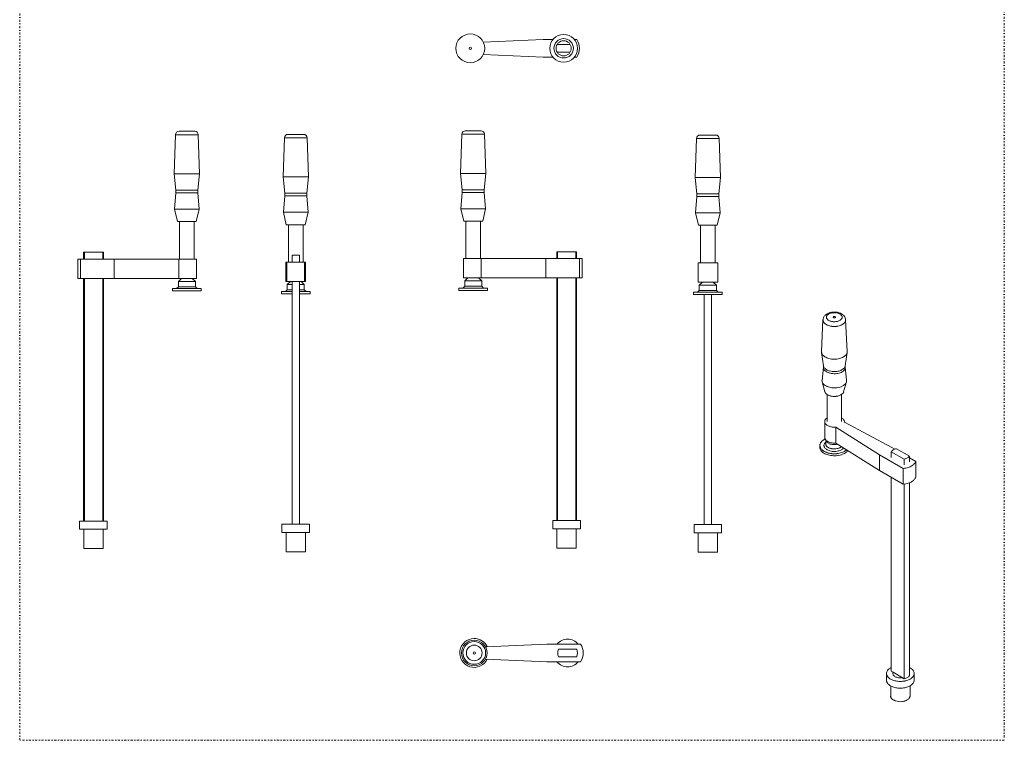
# Model space of a CAD drawing. Header units: millimetres. Extents: x -48 to 1376, y -71 to 1988.
# Tile 1 of 2: x -48 to 1376, y -71 to 971. Entities that reach past the tile are written whole.
import ezdxf

# ---------------------------------------------------------------- set-up
doc = ezdxf.new("R2010")
doc.units = ezdxf.units.MM
doc.header["$MEASUREMENT"] = 0
doc.linetypes.add('DASHEDDOT', pattern=[9.2, 3, -3, 0.2, -3])
for name, color, linetype, true_color in [('Default', 7, 'Continuous', 0xffffff), ('sichtbar', 7, 'Continuous', 0xffffff), ('Tangente', 7, 'Continuous', 0xffffff)]:
    doc.layers.add(name, color=color, linetype=linetype, true_color=true_color)

msp = doc.modelspace()

# ---------------------------------------------------------------- linework, layer by layer
at = {"layer": 'Default', "color": 7, "linetype": 'DASHEDDOT', "lineweight": 5, "true_color": 0xffffff}
for p, q in [((-48.2, -71.2), (-48.2, 1987.6)), ((1375.6, 1987.6), (1375.6, -71.2))]:
    msp.add_line(p, q, dxfattribs=at)
at = {"layer": 'Default', "color": 3, "linetype": 'DASHEDDOT', "lineweight": 5, "true_color": 0x00ff00}
msp.add_line((1375.6, -71.2), (-48.2, -71.2), dxfattribs=at)
at = {"layer": 'sichtbar', "color": 1, "linetype": 'Continuous', "lineweight": 5, "true_color": 0xff0000}
for p, q in [((622.2, 939.1), (708.7, 942.7)), ((708.7, 942.7), (723, 942.7)), ((753.9, 942.7), (757.3, 942.7)), ((728.8, 935.4), (748, 935.4)), ((708.7, 917.3), (622.2, 920.9)), ((723, 917.3), (708.7, 917.3)), ((748, 924.6), (728.8, 924.6)), ((757.3, 917.3), (753.9, 917.3)), ((175.1, 748.5), (177.2, 805)), ((182.2, 809.9), (193.5, 809.9)), ((193.5, 809.9), (204.9, 809.9)), ((212, 748.5), (209.9, 805)), ((332.6, 744.1), (334.6, 800.7)), ((339.6, 805.5), (362.4, 805.5)), ((369.5, 744.1), (367.4, 800.7)), ((589.1, 749.1), (591.2, 805.7)), ((596.2, 810.5), (618.9, 810.5)), ((626, 749.1), (623.9, 805.7)), ((928.5, 743.2), (930.6, 799.7)), ((935.6, 804.5), (958.3, 804.5)), ((965.4, 743.2), (963.3, 799.7)), ((175.1, 748.5), (177.7, 724.8)), ((175.1, 748.5), (193.5, 748.5)), ((193.5, 748.5), (212, 748.5)), ((212, 748.5), (209.4, 724.8)), ((332.6, 744.1), (335.2, 720.4)), ((332.6, 744.1), (369.5, 744.1)), ((366.9, 720.4), (369.5, 744.1)), ((589.1, 749.1), (591.7, 725.4)), ((589.1, 749.1), (626, 749.1)), ((626, 749.1), (623.4, 725.4)), ((931.1, 719.5), (928.5, 743.2)), ((928.5, 743.2), (965.4, 743.2)), ((965.4, 743.2), (962.8, 719.5)), ((175.7, 697.3), (177.7, 720.9)), ((211.4, 697.3), (209.4, 720.9)), ((333.2, 692.9), (335.2, 716.5)), ((368.8, 692.9), (366.8, 716.5)), ((589.8, 697.9), (591.8, 721.5)), ((625.4, 697.9), (623.4, 721.5)), ((929.1, 692), (931.1, 715.6)), ((964.7, 692), (962.7, 715.6)), ((589.8, 697.9), (593.9, 679.8)), ((589.8, 697.9), (625.4, 697.9)), ((625.4, 697.9), (621.3, 679.8)), ((175.7, 697.3), (179.8, 679.2)), ((175.7, 697.3), (193.5, 697.3)), ((193.5, 697.3), (211.4, 697.3)), ((211.4, 697.3), (207.2, 679.2)), ((333.2, 692.9), (337.3, 674.8)), ((333.2, 692.9), (368.8, 692.9)), ((364.7, 674.8), (368.8, 692.9)), ((933.2, 673.9), (929.1, 692)), ((929.1, 692), (964.7, 692)), ((964.7, 692), (960.6, 673.9)), ((179.8, 679.2), (193.5, 679.2)), ((183, 625.1), (183, 679.2)), ((193.5, 679.2), (207.2, 679.2)), ((204.1, 625.1), (204.1, 679.2)), ((337.3, 674.8), (364.7, 674.8)), ((340.5, 620.7), (340.5, 674.8)), ((361.5, 620.7), (361.5, 674.8)), ((593.9, 679.8), (621.3, 679.8)), ((597, 625.7), (597, 679.8)), ((618.1, 625.7), (618.1, 679.8)), ((933.2, 673.9), (960.6, 673.9)), ((936.4, 619.8), (936.4, 673.9)), ((957.5, 619.8), (957.5, 673.9)), ((44.2, 625.1), (44.2, 635.1)), ((44.2, 635.1), (45.3, 635.1)), ((45.3, 635.1), (71.8, 635.1)), ((45.3, 625.1), (45.3, 635.1)), ((71.8, 635.1), (72.9, 635.1)), ((71.8, 625.1), (71.8, 635.1)), ((72.9, 625.1), (72.9, 635.1)), ((345.7, 620.7), (345.7, 630.7)), ((345.7, 630.7), (356.4, 630.7)), ((356.4, 620.7), (356.4, 630.7)), ((728.3, 625.7), (728.3, 635.7)), ((728.3, 635.7), (729.3, 635.7)), ((729.3, 635.7), (755.8, 635.7)), ((729.3, 625.7), (729.3, 635.7)), ((755.8, 625.7), (755.8, 635.7)), ((755.8, 635.7), (756.9, 635.7)), ((756.9, 625.7), (756.9, 635.7)), ((35.8, 597.1), (35.8, 625.1)), ((35.8, 625.1), (39.7, 625.1)), ((39.7, 625.1), (88.3, 625.1)), ((39.7, 597.1), (39.7, 625.1)), ((88.3, 625.1), (181.9, 625.1)), ((88.3, 597.1), (88.3, 625.1)), ((181.9, 625.1), (207.3, 625.1)), ((181.9, 597.1), (181.9, 625.1)), ((207.3, 597.1), (207.3, 625.1)), ((336.8, 592.7), (336.8, 620.7)), ((336.8, 620.7), (338.3, 620.7)), ((338.3, 620.7), (363.7, 620.7)), ((338.3, 592.7), (338.3, 620.7)), ((363.7, 620.7), (365.3, 620.7)), ((363.7, 592.7), (363.7, 620.7)), ((365.3, 592.7), (365.3, 620.7)), ((593.8, 597.7), (593.8, 625.7)), ((593.8, 625.7), (619.2, 625.7)), ((619.2, 625.7), (712.8, 625.7)), ((619.2, 597.7), (619.2, 625.7)), ((712.8, 625.7), (761.4, 625.7)), ((712.8, 597.7), (712.8, 625.7)), ((761.4, 625.7), (765.3, 625.7)), ((761.4, 597.7), (761.4, 625.7)), ((765.3, 597.7), (765.3, 625.7)), ((932.7, 591.8), (932.7, 619.8)), ((932.7, 619.8), (961.2, 619.8)), ((961.2, 591.8), (961.2, 619.8)), ((35.8, 597.1), (39.7, 597.1)), ((39.7, 597.1), (88.3, 597.1)), ((44.2, 246.1), (44.2, 597.1)), ((45.3, 246.1), (45.3, 597.1)), ((71.8, 246.1), (71.8, 597.1)), ((72.9, 246.1), (72.9, 597.1)), ((88.3, 597.1), (181.9, 597.1)), ((178.6, 582.6), (181.2, 585.1)), ((181.2, 592.8), (185.8, 597.1)), ((181.2, 585.1), (181.2, 592.8)), ((181.2, 592.8), (193.5, 592.8)), ((181.2, 585.1), (193.5, 585.1)), ((181.9, 597.1), (207.3, 597.1)), ((193.5, 592.8), (205.9, 592.8)), ((193.5, 585.1), (205.9, 585.1)), ((205.9, 592.8), (201.3, 597.1)), ((205.9, 585.1), (205.9, 592.8)), ((208.5, 582.6), (205.9, 585.1)), ((336.8, 592.7), (338.3, 592.7)), ((338.3, 592.7), (363.7, 592.7)), ((338.7, 588.4), (343.3, 592.7)), ((338.7, 580.7), (338.7, 588.4)), ((338.7, 588.4), (345.7, 588.4)), ((345.7, 241.7), (345.7, 592.7)), ((356.4, 241.7), (356.4, 592.7)), ((356.4, 588.4), (363.3, 588.4)), ((363.3, 588.4), (358.7, 592.7)), ((363.3, 580.7), (363.3, 588.4)), ((363.7, 592.7), (365.3, 592.7)), ((592.6, 583.2), (595.3, 585.7)), ((593.8, 597.7), (619.2, 597.7)), ((595.3, 593.4), (599.8, 597.7)), ((595.3, 585.7), (595.3, 593.4)), ((595.3, 593.4), (619.9, 593.4)), ((595.3, 585.7), (619.9, 585.7)), ((619.9, 593.4), (615.3, 597.7)), ((619.2, 597.7), (712.8, 597.7)), ((619.9, 585.7), (619.9, 593.4)), ((622.6, 583.2), (619.9, 585.7)), ((712.8, 597.7), (761.4, 597.7)), ((728.3, 246.7), (728.3, 597.7)), ((729.3, 246.7), (729.3, 597.7)), ((755.8, 246.7), (755.8, 597.7)), ((756.9, 246.7), (756.9, 597.7)), ((761.4, 597.7), (765.3, 597.7)), ((932.7, 591.8), (961.2, 591.8)), ((934.6, 587.5), (939.2, 591.8)), ((934.6, 579.8), (934.6, 587.5)), ((934.6, 587.5), (959.3, 587.5)), ((959.3, 587.5), (954.7, 591.8)), ((959.3, 579.8), (959.3, 587.5)), ((172.7, 579.1), (172.7, 582.6)), ((172.7, 582.6), (193.5, 582.6)), ((172.7, 579.1), (193.5, 579.1)), ((193.5, 582.6), (214.4, 582.6)), ((193.5, 579.1), (214.4, 579.1)), ((214.4, 579.1), (214.4, 582.6)), ((330.2, 574.7), (330.2, 578.2)), ((330.2, 578.2), (345.7, 578.2)), ((330.2, 574.7), (345.7, 574.7)), ((336, 578.2), (338.7, 580.7)), ((338.7, 580.7), (345.7, 580.7)), ((356.4, 580.7), (363.3, 580.7)), ((356.4, 578.2), (371.9, 578.2)), ((356.4, 574.7), (371.9, 574.7)), ((366, 578.2), (363.3, 580.7)), ((371.9, 574.7), (371.9, 578.2)), ((586.7, 579.7), (586.7, 583.2)), ((586.7, 583.2), (628.4, 583.2)), ((586.7, 579.7), (628.4, 579.7)), ((628.4, 579.7), (628.4, 583.2)), ((926.1, 573.8), (926.1, 577.3)), ((926.1, 577.3), (967.8, 577.3)), ((926.1, 573.8), (967.8, 573.8)), ((932, 577.3), (934.6, 579.8)), ((934.6, 579.8), (959.3, 579.8)), ((941.6, 240.8), (941.6, 573.8)), ((952.3, 240.8), (952.3, 573.8)), ((961.9, 577.3), (959.3, 579.8)), ((967.8, 573.8), (967.8, 577.3)), ((1111.3, 491.2), (1113.4, 537.3)), ((1148.3, 491.2), (1146.2, 537.3)), ((1111.4, 490), (1114, 470.8)), ((1148.2, 490), (1145.6, 470.8)), ((1112, 449.7), (1114, 468.9)), ((1147.6, 449.7), (1145.6, 468.9)), ((1112.2, 447.4), (1116.3, 433)), ((1147.4, 447.4), (1143.3, 433)), ((1119.3, 390.1), (1119.3, 429.2)), ((1140.3, 390.1), (1140.3, 429.2)), ((1115.9, 367), (1115.9, 389.9)), ((1213.2, 352.3), (1144.3, 388.9)), ((1144.4, 388.9), (1144.4, 389.9)), ((1131.8, 381.7), (1195.2, 341.9)), ((1131.8, 358.9), (1131.8, 381.7)), ((1117.5, 357.4), (1117.5, 363.3)), ((1131.8, 358.9), (1195.2, 319.1)), ((1109, 352.5), (1109, 355.4)), ((1195.2, 341.9), (1229.6, 322.1)), ((1195.2, 319.1), (1195.2, 341.9)), ((1212.1, 346.4), (1230.9, 335.5)), ((1212.1, 338.2), (1212.1, 346.4)), ((1217.2, 350), (1213.2, 352.3)), ((1238.4, 339.9), (1219.7, 350.7)), ((1230.9, 327.4), (1230.9, 335.5)), ((1238.4, 331.7), (1238.4, 339.9)), ((1247.6, 332.4), (1238.4, 337.7)), ((1247.6, 309.6), (1247.6, 332.4)), ((1195.2, 319.1), (1229.6, 299.2)), ((1229.6, 299.2), (1229.6, 322.1)), ((1212.1, 28.7), (1212.1, 309.3)), ((1230.9, 17.9), (1230.9, 299.4)), ((1238.4, 22.3), (1238.4, 301.4)), ((38.5, 246.1), (78.5, 246.1)), ((38.5, 246.1), (38.5, 234.1)), ((78.5, 246.1), (78.5, 234.1)), ((722.6, 246.7), (722.6, 234.7)), ((722.6, 246.7), (762.6, 246.7)), ((762.6, 246.7), (762.6, 234.7)), ((38.5, 234.1), (78.5, 234.1)), ((44.5, 234.1), (44.5, 206.1)), ((72.5, 234.1), (72.5, 206.1)), ((331, 241.7), (331, 229.7)), ((331, 241.7), (351, 241.7)), ((331, 229.7), (351, 229.7)), ((337, 229.7), (337, 201.7)), ((351, 241.7), (371, 241.7)), ((351, 229.7), (371, 229.7)), ((365, 229.7), (365, 201.7)), ((371, 241.7), (371, 229.7)), ((722.6, 234.7), (762.6, 234.7)), ((728.6, 234.7), (728.6, 206.7)), ((756.6, 234.7), (756.6, 206.7)), ((926.9, 240.8), (926.9, 228.8)), ((926.9, 240.8), (966.9, 240.8)), ((926.9, 228.8), (966.9, 228.8)), ((932.9, 228.8), (932.9, 200.8)), ((960.9, 228.8), (960.9, 200.8)), ((966.9, 240.8), (966.9, 228.8)), ((44.5, 206.1), (72.5, 206.1)), ((337, 201.7), (351, 201.7)), ((351, 201.7), (365, 201.7)), ((728.6, 206.7), (756.6, 206.7)), ((932.9, 200.8), (960.9, 200.8)), ((714.3, 67.9), (625.2, 64.2)), ((763, 67.9), (714.3, 67.9)), ((757.4, 60.6), (730.8, 60.6)), ((625.2, 46.2), (714.3, 42.5)), ((730.8, 49.8), (757.4, 49.8)), ((714.3, 42.5), (763, 42.5)), ((1212.1, 28.7), (1214.7, 27.2)), ((1205.3, 25.5), (1205.3, 15.7)), ((1214.7, 27.2), (1228.3, 19.4)), ((1228.3, 19.4), (1230.9, 17.9)), ((1245.3, 25.5), (1245.3, 15.7)), ((1211.3, 7.5), (1211.3, -7.1)), ((1239.3, 7.5), (1239.3, -7.1))]:
    msp.add_line(p, q, dxfattribs=at)
for centre, radius in [((603.4, 930), 20.9), ((738.4, 930), 20), ((738.4, 930), 14), ((738.4, 930), 11), ((603.4, 930), 1.61), ((609.1, 55.2), 18.5), ((609.1, 55.2), 1.61)]:
    msp.add_circle(centre, radius, dxfattribs=at)
for centre, radius, start, end in [((738.4, 930), 22.7, 326.0525, 33.9475), ((182.2, 804.9), 5, 90, 177.8862), ((204.9, 804.9), 5, 2.1138, 90), ((339.6, 800.5), 5, 90, 177.8862), ((362.4, 800.5), 5, 2.1138, 90), ((596.2, 805.5), 5, 90, 177.8862), ((618.9, 805.5), 5, 2.1138, 90), ((935.6, 799.5), 5, 90, 177.8862), ((958.3, 799.5), 5, 2.1138, 90), ((157.8, 722.6), 20, 355.1503, 6.2922), ((229.3, 722.6), 20, 173.7078, 184.8497), ((315.3, 718.2), 20, 355.1503, 6.2922), ((386.8, 718.2), 20, 173.7078, 184.8497), ((571.8, 723.2), 20, 355.1503, 6.2922), ((643.3, 723.2), 20, 173.7078, 184.8497), ((911.2, 717.3), 20, 355.1503, 6.2922), ((982.7, 717.3), 20, 173.7078, 184.8497), ((1123.2, 536.5), 9.88, 144.0286, 154.5866), ((1124.6, 535.6), 11.5, 134.2509, 144.0286), ((1125.8, 534.3), 13.3, 118.5521, 134.2509), ((1128.7, 528.9), 19.4, 105.5782, 118.5521), ((1129.6, 525.8), 22.7, 94.7604, 105.5782), ((1129.8, 523.6), 24.8, 84.4317, 94.7604), ((1128.8, 541), 0.587, 134.292, 180), ((1129.5, 540.2), 1.66, 107.5865, 134.292), ((1129.8, 539.5), 2.41, 95.8578, 107.5865), ((1129.8, 539.1), 2.81, 85.0018, 95.8578), ((1129.8, 539.3), 2.63, 73.7367, 85.0018), ((1130.1, 540.1), 1.77, 60.0002, 73.7367), ((1130.4, 540.6), 1.17, 35.6574, 60.0002), ((1130.9, 541), 0.557, 0, 35.6574), ((1129.9, 525.1), 23.4, 73.1151, 84.4317), ((1131.6, 530.8), 17.4, 60.0086, 73.1151), ((1133.1, 533.3), 14.5, 48.4842, 60.0236), ((1135.4, 535.8), 11.1, 35.2959, 48.4842), ((1136.3, 536.5), 9.94, 19.4324, 35.2959), ((1122.3, 536.9), 8.84, 165.8272, 177.3929), ((1122.8, 536.7), 9.36, 154.5866, 165.8272), ((1128.8, 541), 0.55, 180, 212.3831), ((1129.2, 541.2), 1.05, 212.3831, 235.6791), ((1129.5, 541.7), 1.66, 235.6791, 254.515), ((1129.8, 542.8), 2.75, 254.515, 269.1399), ((1129.8, 542.8), 2.79, 269.1399, 283.6306), ((1130, 541.8), 1.78, 283.6306, 301.8124), ((1130.4, 541.3), 1.12, 301.8124, 325.7329), ((1130.9, 541), 0.554, 325.7329, 0), ((1137.3, 536.9), 8.85, 2.6071, 19.4324), ((1117.5, 490.9), 6.15, 177.4109, 182.5763), ((1117.6, 490.9), 6.22, 182.5763, 187.7141), ((1117.8, 490.9), 6.44, 187.7141, 202.8391), ((1119.5, 491.6), 8.31, 202.8391, 216.1402), ((1120.9, 492.7), 10.1, 216.1402, 228.2056), ((1124.2, 496.3), 14.9, 228.2056, 238.1036), ((1135.2, 496.6), 15.3, 300.9592, 310.8225), ((1138.5, 492.8), 10.3, 310.8225, 322.8725), ((1140, 491.7), 8.45, 322.8725, 336.5801), ((1141.8, 490.9), 6.45, 336.5801, 352.2859), ((1142.1, 490.9), 6.22, 352.2859, 357.4237), ((1142.1, 490.9), 6.15, 357.4237, 2.5891), ((1106.1, 469.7), 7.99, 0.8729, 7.7238), ((1125.8, 499), 18.1, 238.1036, 247.144), ((1128.5, 505.2), 24.9, 247.144, 254.8555), ((1129.3, 508.3), 28.1, 254.8555, 262.5036), ((1129.8, 512.1), 31.9, 262.5036, 269.6753), ((1129.8, 512.2), 32, 269.6753, 276.4738), ((1130.2, 509), 28.8, 276.4738, 283.6422), ((1130.9, 506.1), 25.8, 283.6422, 291.6057), ((1133.5, 499.5), 18.7, 291.6057, 300.9592), ((1153.5, 469.7), 7.99, 172.2762, 179.1271), ((1106, 469.7), 8.05, 354.05, 0.8729), ((1153.6, 469.7), 8.05, 179.1271, 185.95), ((1117.9, 449.1), 5.92, 174.0568, 184.9942), ((1118.2, 449.1), 6.18, 184.9942, 195.6968), ((1118.7, 449.2), 6.7, 195.6968, 208.9535), ((1120.6, 450.3), 8.89, 208.9535, 220.4561), ((1122, 451.5), 10.7, 220.4561, 231.5305), ((1125.1, 455.3), 15.7, 231.5305, 240.6822), ((1126.6, 458), 18.8, 240.6822, 249.1075), ((1133, 458.2), 18.9, 290.6169, 298.9838), ((1134.5, 455.5), 15.8, 298.9838, 308.1905), ((1137.6, 451.5), 10.8, 308.1905, 319.3523), ((1139, 450.3), 8.92, 319.3523, 330.934), ((1140.9, 449.2), 6.7, 330.934, 344.3032), ((1141.4, 449.1), 6.18, 344.3032, 355.0058), ((1141.7, 449.1), 5.92, 355.0058, 5.9432), ((1121.2, 434.4), 5.15, 195.6968, 209.0236), ((1122.7, 435.2), 6.85, 209.0236, 220.5756), ((1123.8, 436.1), 8.27, 220.5756, 231.7676), ((1126.2, 439.2), 12.2, 231.7676, 240.9956), ((1128.8, 463.9), 25, 249.1075, 256.4005), ((1127.3, 441.2), 14.5, 240.9956, 248.9839), ((1129, 445.5), 19.1, 248.9839, 255.9443), ((1129.5, 466.5), 27.7, 256.4005, 263.3254), ((1129.8, 469.6), 30.8, 263.3254, 269.895), ((1129.8, 469.6), 30.8, 269.895, 276.457), ((1130.1, 466.7), 27.9, 276.457, 283.3621), ((1130.4, 446.2), 19.8, 282.3958, 289.6643), ((1130.8, 464), 25.2, 283.3621, 290.6169), ((1132.1, 441.7), 15, 289.6643, 298.0218), ((1133.2, 439.5), 12.5, 298.0218, 307.2179), ((1135.6, 436.3), 8.5, 307.2179, 318.3881), ((1136.8, 435.3), 6.99, 318.3881, 330.365), ((1138.4, 434.4), 5.17, 330.365, 344.3032), ((1129.5, 447.5), 21.2, 255.9443, 262.9894), ((1129.8, 450), 23.7, 262.9894, 269.651), ((1129.8, 450.1), 23.8, 269.651, 275.8825), ((1130, 448.1), 21.7, 275.8825, 282.3958), ((1120.7, 389.9), 4.75, 163.8255, 180), ((1120.7, 389.9), 4.75, 180, 197.6696), ((1121.6, 389.6), 5.78, 149.1703, 163.8255), ((1121.8, 390.3), 5.99, 197.6696, 213.4015), ((1122.7, 389), 6.96, 135.3366, 149.1703), ((1123, 391), 7.39, 213.4015, 227.5297), ((1125.3, 386.4), 10.6, 124.1467, 135.3366), ((1125.8, 394.1), 11.6, 227.5297, 238.8068), ((1134.3, 385.5), 11.7, 47.8488, 59.3168), ((1137.2, 388.7), 7.41, 33.4041, 47.8488), ((1138.4, 389.5), 5.99, 17.6711, 33.4041), ((1139.6, 389.9), 4.75, 0, 17.6711), ((1139.6, 389.9), 4.74, 354.1358, 0), ((1139.5, 389.9), 4.87, 348.3521, 354.1358), ((1127.3, 396.6), 14.4, 238.8068, 248.9018), ((1129.4, 402.1), 20.3, 248.9018, 257.4112), ((1130, 404.5), 22.8, 257.4112, 265.8193), ((1130.1, 406.5), 24.8, 265.8193, 273.8889), ((1115.9, 355.4), 6.95, 169.8363, 180), ((1116.5, 355.3), 7.54, 160.0779, 169.8363), ((1117.1, 355.1), 8.16, 150.8302, 160.0779), ((1118.7, 354.2), 10, 142.4837, 150.8302), ((1120.3, 352.9), 12.1, 127.3001, 142.4837), ((1125.2, 346.6), 20.1, 115.5234, 127.3001), ((1120.2, 355.3), 5.37, 157.6942, 175.1837), ((1121, 355), 6.28, 142.2774, 157.6942), ((1120.7, 367), 4.75, 180, 197.6696), ((1121.8, 367.4), 5.99, 197.6696, 213.4015), ((1123.5, 353.1), 9.44, 129.7113, 142.2774), ((1123, 368.2), 7.39, 213.4015, 227.5297), ((1121.8, 363.7), 4.3, 186.9178, 205.4148), ((1121.6, 357.4), 4.11, 180, 192.9715), ((1122.2, 357.5), 4.67, 192.9715, 205.1258), ((1123.4, 364.5), 6.02, 205.4148, 221.028), ((1125.8, 371.3), 11.6, 227.5297, 238.8068), ((1124.7, 365.6), 7.77, 221.028, 235.4803), ((1127.3, 373.7), 14.4, 238.8068, 248.9018), ((1127.5, 369.7), 12.7, 235.4803, 246.7523), ((1129.4, 379.2), 20.3, 248.9018, 257.4112), ((1128.7, 372.5), 15.8, 246.7523, 256.958), ((1130, 381.6), 22.8, 257.4112, 265.8193), ((1129.8, 377.1), 20.5, 256.958, 265.9037), ((1130.1, 383.6), 24.8, 265.8193, 273.8889), ((1129.8, 378.1), 21.4, 265.9037, 274.4965), ((1130, 376.1), 19.5, 274.4965, 283.5031), ((1115.9, 355.4), 6.96, 180, 193.0355), ((1115.9, 352.5), 6.96, 180, 193.7997), ((1116.9, 355.6), 7.93, 193.0355, 205.2423), ((1117, 352.8), 8.05, 193.7997, 206.6253), ((1117.8, 356.1), 9.02, 205.2423, 217.3282), ((1118.1, 353.3), 9.28, 206.6253, 219.1983), ((1120.6, 358.2), 12.5, 217.3282, 227.5931), ((1121.1, 355.8), 13.2, 219.1983, 229.7399), ((1122.2, 360), 14.9, 227.5931, 236.4695), ((1122.9, 357.9), 16, 229.7399, 239.3297), ((1125.4, 364.7), 20.6, 236.4695, 244.0173), ((1119.8, 355.4), 5.02, 175.1837, 193.2724), ((1126.3, 363.7), 22.7, 239.3297, 247.377), ((1120.3, 355.5), 5.54, 193.2724, 209.5568), ((1122.3, 356.6), 7.83, 209.5568, 223.2442), ((1126.9, 367.7), 24, 244.0173, 251.4664), ((1123.8, 358), 9.89, 223.2442, 236.0649), ((1127.8, 367.1), 26.4, 247.377, 254.8711), ((1122.7, 357.8), 5.32, 205.1258, 217.3558), ((1127, 362.7), 15.5, 236.0649, 246.305), ((1124.4, 359.1), 7.39, 217.3558, 227.7238), ((1129, 374), 30.6, 251.4664, 258.06), ((1125.4, 360.1), 8.83, 227.7238, 236.5364), ((1127.2, 362.9), 12.2, 236.5364, 244.0377), ((1128.3, 365.6), 18.7, 246.305, 255.2095), ((1128.1, 364.7), 14.2, 244.0377, 251.576), ((1129.5, 376.6), 33.2, 258.06, 264.0347), ((1129.6, 370.8), 24.1, 255.2095, 263.0562), ((1129.3, 368.5), 18.1, 251.576, 258.2421), ((1129.8, 370.8), 20.5, 258.2421, 270.3163), ((1129.8, 379.4), 36.1, 264.0347, 269.7683), ((1129.8, 372.4), 25.7, 263.0562, 271.0471), ((1129.8, 379.5), 36.2, 269.7683, 275.8304), ((1129.8, 370.6), 20.3, 270.3163, 282.4461), ((1129.8, 371.9), 25.2, 271.0471, 279.1197), ((1130.1, 376.6), 33.2, 275.8304, 282.1566), ((1130.2, 369.9), 23.1, 279.1197, 287.1074), ((1130.3, 368.3), 17.9, 282.4461, 288.6598), ((1131.5, 364.8), 14.2, 288.6598, 295.6311), ((1130.9, 370.1), 29.6, 281.0147, 288.0894), ((1131.8, 364.4), 17.4, 287.1074, 296.3169), ((1130.7, 373.9), 30.5, 282.1566, 288.7537), ((1132.4, 363), 12.3, 295.6311, 303.2645), ((1134.2, 360.2), 8.85, 303.2645, 312.2613), ((1133.3, 361.6), 14.2, 296.3169, 306.9672), ((1132, 366.8), 26, 288.0894, 295.6336), ((1132.8, 367.6), 23.8, 288.7537, 296.2134), ((1136.4, 357.4), 9.02, 306.9672, 320.3526), ((1134.3, 364.6), 20.5, 296.2134, 303.8534), ((1135.1, 360.3), 18.9, 295.6336, 304.4933), ((1137.5, 359.8), 14.7, 303.8534, 312.8545), ((1136.9, 357.7), 15.7, 304.4933, 313.8015), ((1140.2, 354.3), 11, 313.8015, 324.9363), ((1218.4, 341.7), 7.87, 130.8886, 143.7097), ((1221.1, 338.6), 12, 120.5099, 130.8886), ((1222.5, 336.3), 14.6, 111.4841, 120.5099), ((1224.4, 331.3), 20, 103.7574, 111.4841), ((1129.4, 373.3), 32.8, 254.8711, 261.5897), ((1129.8, 375.5), 35, 261.5897, 268.0928), ((1129.8, 376.6), 36.1, 268.0928, 274.4998), ((1129.9, 375.3), 34.8, 274.4998, 281.0147), ((1226.1, 354.9), 20, 283.7537, 291.48), ((1228.1, 350), 14.6, 291.48, 300.5051), ((1229.4, 347.7), 12, 300.5051, 310.8825), ((1232.1, 344.6), 7.87, 310.8825, 323.7019), ((1232.1, 341.8), 18.6, 302.0807, 310.0673), ((1235.4, 337.9), 13.5, 310.0673, 319.453), ((1236.9, 336.6), 11.5, 319.453, 329.6625), ((1239.2, 335.3), 8.84, 329.6625, 341.3079), ((1225.5, 359), 37.1, 276.4343, 282.1018), ((1226.6, 353.8), 31.8, 282.1018, 288.2242), ((1227.6, 350.6), 28.5, 288.2242, 294.6855), ((1230.4, 344.5), 21.8, 294.6855, 302.0807), ((1225.5, 336.1), 37.1, 276.4343, 282.1018), ((1226.6, 330.9), 31.8, 282.1018, 288.2242), ((1227.6, 327.8), 28.5, 288.2242, 294.6855), ((1230.4, 321.7), 21.8, 294.6855, 302.0807), ((1232.1, 319), 18.6, 302.0807, 310.0673), ((1235.4, 315.1), 13.5, 310.0673, 319.453), ((1236.9, 313.8), 11.5, 319.453, 329.6625), ((1239.2, 312.4), 8.84, 329.6625, 341.3079), ((609.1, 55.2), 20.9, 90, 334.1255), ((609.1, 55.2), 20.9, 25.8745, 90), ((744.1, 55.2), 20, 39.42, 140.58), ((744.1, 55.2), 14.3, 157.9805, 202.0254), ((744.1, 55.2), 14.3, 337.9746, 22.0195), ((744.1, 55.2), 22.7, 326.0525, 33.9475), ((744.1, 55.2), 20, 219.42, 320.58), ((1213.9, 24.8), 8.79, 143.6984, 160.6015), ((1215.9, 23.4), 11.2, 128.5846, 143.6984), ((1220.4, 17.7), 18.5, 116.815, 128.5846), ((1230.1, 17.7), 18.5, 51.5142, 63.1868), ((1234.6, 23.3), 11.3, 36.5538, 51.5142), ((1236.6, 24.8), 8.83, 19.5512, 36.5538), ((1212, 25.5), 6.69, 160.6015, 180), ((1211.9, 25.5), 6.67, 180, 191.7096), ((1211.9, 15.7), 6.67, 180, 191.7096), ((1212.7, 25.7), 7.42, 191.7096, 202.8093), ((1212.7, 15.9), 7.42, 191.7096, 202.8093), ((1213.4, 26), 8.26, 202.8093, 214.0962), ((1215.7, 27.5), 11, 214.0962, 223.8893), ((1217, 28.8), 12.8, 223.8893, 232.3672), ((1219.8, 32.4), 17.4, 232.3672, 239.6573), ((1221.2, 34.8), 20.1, 239.6573, 246.8745), ((1223.5, 40.3), 26.1, 246.8745, 253.2141), ((1217.9, 25.5), 3.67, 166.4847, 180), ((1218, 25.5), 3.68, 180, 199.1854), ((1218.5, 25.4), 4.22, 153.8877, 166.4847), ((1219, 25.9), 4.81, 199.1854, 215.9484), ((1220.1, 26.6), 6.1, 215.9484, 230.6728), ((1224.3, 42.9), 28.8, 253.2141, 258.8671), ((1222.5, 29.6), 9.9, 230.6728, 242.2244), ((1223.7, 31.9), 12.5, 242.2244, 253.1168), ((1225.1, 47), 33, 258.8671, 264.1533), ((1225.1, 36.5), 17.3, 253.1168, 262.3555), ((1225.3, 38), 18.8, 262.3555, 270.7834), ((1225.3, 37.7), 18.5, 270.7834, 279.2792), ((1225.4, 47.2), 33.2, 275.2034, 280.815), ((1226.1, 37.3), 20, 283.7537, 291.48), ((1226.2, 43), 28.9, 280.815, 286.831), ((1228.1, 32.3), 14.6, 291.48, 300.5051), ((1227, 40.3), 26.1, 286.831, 293.0018), ((1229.4, 30.1), 12, 300.5051, 310.8825), ((1229.3, 34.9), 20.3, 293.0018, 299.9998), ((1232.1, 26.9), 7.87, 310.8825, 323.7019), ((1231, 31.9), 16.8, 299.9998, 311.4016), ((1235.1, 27.3), 10.6, 311.4016, 325.7822), ((1236.8, 26.1), 8.52, 325.7822, 341.8485), ((1238.6, 25.5), 6.69, 0, 19.5512), ((1238.6, 25.5), 6.69, 341.8485, 0), ((1238.6, 15.7), 6.69, 341.8485, 0), ((1213.4, 16.2), 8.26, 202.8093, 214.0962), ((1215.7, 17.7), 11, 214.0962, 223.8893), ((1217, 19), 12.8, 223.8893, 232.3672), ((1219.8, 22.6), 17.4, 232.3672, 239.6573), ((1221.2, 25), 20.1, 239.6573, 246.8745), ((1223.5, 30.5), 26.1, 246.8745, 253.2141), ((1224.3, 33.1), 28.8, 253.2141, 258.8671), ((1225.1, 37.2), 33, 258.8671, 264.1533), ((1225.3, 48.2), 34.2, 264.1533, 269.6842), ((1225.3, 38.4), 34.2, 264.1533, 269.6842), ((1225.3, 48.4), 34.4, 269.6842, 275.2034), ((1225.3, 38.6), 34.4, 269.6842, 275.2034), ((1225.4, 37.4), 33.2, 275.2034, 280.815), ((1226.2, 33.2), 28.9, 280.815, 286.831), ((1227, 30.5), 26.1, 286.831, 293.0018), ((1229.3, 25.1), 20.3, 293.0018, 299.9998), ((1231, 22.1), 16.8, 299.9998, 311.4016), ((1235.1, 17.5), 10.6, 311.4016, 325.7822), ((1236.8, 16.3), 8.52, 325.7822, 341.8485), ((1215.9, -7.1), 4.67, 180, 192.1173), ((1216.5, -7), 5.23, 192.1173, 203.5618), ((1217, -6.8), 5.84, 203.5618, 214.4723), ((1218.6, -5.7), 7.71, 214.4723, 223.9673), ((1219.5, -4.8), 9.04, 223.9673, 232.7284), ((1221.5, -2.2), 12.3, 232.7284, 240.2235), ((1222.5, -0.5), 14.3, 240.2235, 247.1825), ((1224.1, 3.3), 18.4, 247.1825, 253.325), ((1226.5, 3.3), 18.4, 286.6347, 292.892), ((1228.1, -0.5), 14.2, 292.892, 299.9998), ((1229.3, -2.6), 11.8, 299.9998, 311.265), ((1232.1, -5.9), 7.47, 311.265, 325.4376), ((1233.3, -6.7), 5.99, 325.4376, 341.644), ((1234.6, -7.1), 4.68, 341.644, 0), ((1224.9, 6.1), 21.3, 253.325, 264.7151), ((1225.2, 9.2), 24.5, 264.7151, 275.3518), ((1225.3, 8), 23.2, 275.3518, 280.8029), ((1225.9, 5.1), 20.3, 280.8029, 286.6347)]:
    msp.add_arc(centre, radius, start, end, dxfattribs=at)
at = {"layer": 'Tangente', "color": 6, "linetype": 'Continuous', "lineweight": 5, "true_color": 0xff00ff}
for p, q in [((177.2, 805), (193.5, 805)), ((193.5, 805), (209.9, 805)), ((334.6, 800.7), (367.4, 800.7)), ((591.2, 805.7), (623.9, 805.7)), ((930.6, 799.7), (963.3, 799.7)), ((177.7, 724.8), (193.5, 724.8)), ((177.7, 720.9), (193.5, 720.9)), ((193.5, 724.8), (209.4, 724.8)), ((193.5, 720.9), (209.4, 720.9)), ((335.2, 720.4), (366.9, 720.4)), ((335.2, 716.5), (366.8, 716.5)), ((591.7, 725.4), (623.4, 725.4)), ((591.8, 721.5), (623.4, 721.5)), ((931.1, 719.5), (962.8, 719.5)), ((931.1, 715.6), (962.7, 715.6))]:
    msp.add_line(p, q, dxfattribs=at)
for radius in [16.4, 11.4]:
    msp.add_circle((609.1, 55.2), radius, dxfattribs=at)
for centre, radius, start, end in [((1122.2, 541), 3.77, 167.9595, 184.6943), ((1122.8, 540.8), 4.38, 152.46, 167.9595), ((1123.5, 540.4), 5.22, 138.1964, 152.46), ((1125.5, 538.7), 7.88, 126.6042, 138.1964), ((1126.7, 537.1), 9.83, 116.2588, 126.6042), ((1128.6, 533.1), 14.2, 107.6669, 116.2588), ((1129.3, 531.1), 16.4, 99.6783, 107.6669), ((1129.8, 528.1), 19.4, 92.3289, 99.6783), ((1129.8, 527.7), 19.8, 85.0472, 92.3289), ((1130, 529.4), 18.2, 77.4397, 85.0472), ((1130.4, 531.2), 16.3, 69.4107, 77.4397), ((1131.9, 535.3), 11.9, 60.0002, 69.4107), ((1133, 537.3), 9.65, 49.1954, 60.0002), ((1135.3, 539.9), 6.21, 35.7181, 49.1954), ((1136.2, 540.5), 5.05, 21.3472, 35.7181), ((1137.3, 540.9), 3.9, 4.99, 21.3472), ((1137.4, 541), 3.76, 348.2544, 4.99), ((1118.9, 537), 5.43, 177.4109, 193.8945), ((1119.9, 537.3), 6.46, 193.8945, 209.0079), ((1121, 537.9), 7.75, 209.0079, 223.4777), ((1124, 540.8), 11.9, 223.4777, 235.1329), ((1125.7, 543.2), 14.9, 235.1329, 245.6039), ((1122.3, 541), 3.89, 184.6943, 201.0679), ((1123.4, 541.4), 5.02, 201.0679, 215.4743), ((1124.3, 542), 6.19, 215.4743, 229.2083), ((1128.5, 549.3), 21.6, 245.6039, 254.307), ((1126.6, 544.7), 9.68, 229.2083, 240.1784), ((1127.7, 546.7), 11.9, 240.1784, 249.5649), ((1129.3, 552.3), 24.7, 254.307, 262.4562), ((1129.3, 550.8), 16.4, 249.5649, 257.5802), ((1129.7, 552.6), 18.2, 257.5802, 265.179), ((1129.8, 555.9), 28.4, 262.4562, 270.0642), ((1129.8, 554.2), 19.8, 265.179, 272.4605), ((1129.8, 555.9), 28.4, 270.0642, 277.2877), ((1129.8, 553.8), 19.4, 272.4605, 279.8141), ((1130.3, 550.8), 16.4, 279.8141, 287.8159), ((1130.2, 552.6), 25, 277.2877, 284.9815), ((1131, 548.7), 14.2, 287.8159, 296.4263), ((1131, 549.7), 22, 284.9815, 293.6082), ((1133, 544.8), 9.77, 296.4263, 306.8009), ((1134.1, 543.2), 7.84, 306.8009, 318.427), ((1133.7, 543.6), 15.3, 293.6082, 303.9499), ((1136.1, 541.5), 5.19, 318.427, 332.726), ((1136.8, 541.1), 4.37, 332.726, 348.2544), ((1135.4, 541), 12.2, 303.9499, 315.5679), ((1138.5, 538), 7.9, 315.5679, 330.0422), ((1139.7, 537.3), 6.53, 330.0422, 345.5617), ((1140.8, 537), 5.43, 345.5617, 2.5891), ((1119.5, 471.5), 5.53, 187.7141, 203.1707), ((1140.1, 471.5), 5.52, 337.3641, 352.2859), ((1119.2, 468.3), 5.22, 174.0568, 190.8745), ((1120, 468.5), 6, 190.8745, 206.5582), ((1121, 472.2), 7.2, 203.1707, 216.705), ((1121, 469), 7.14, 206.5582, 221.628), ((1122.3, 473.1), 8.76, 216.705, 228.9424), ((1123.9, 471.6), 11, 221.628, 233.7598), ((1125.1, 476.4), 13.1, 228.9424, 238.9374), ((1125.6, 473.9), 13.9, 233.7598, 244.6163), ((1126.6, 478.8), 16, 238.9374, 248.0645), ((1128.4, 479.8), 20.4, 244.6163, 253.5698), ((1128.8, 484.3), 21.9, 248.0645, 255.8562), ((1129.3, 482.8), 23.5, 253.5698, 261.9248), ((1129.5, 486.9), 24.5, 255.8562, 263.2211), ((1129.8, 486.5), 27.3, 261.9248, 269.6787), ((1129.8, 489.8), 27.5, 263.2211, 270.1801), ((1129.8, 486.6), 27.4, 269.6787, 277.4137), ((1129.8, 489.8), 27.4, 270.1801, 277.1386), ((1130.2, 486.7), 24.4, 277.1386, 284.5241), ((1130.3, 483.1), 23.9, 277.4137, 285.6992), ((1130.9, 484.1), 21.7, 284.5241, 292.3418), ((1131.1, 480.1), 20.8, 285.6992, 294.5776), ((1133.1, 478.7), 15.8, 292.3418, 301.5153), ((1133.8, 474.2), 14.3, 294.5776, 305.3068), ((1134.6, 476.2), 12.9, 301.5153, 311.7048), ((1135.5, 471.8), 11.3, 305.3068, 317.397), ((1137.5, 473), 8.59, 311.7048, 324.2074), ((1138.5, 469.1), 7.28, 317.397, 332.4745), ((1138.7, 472.1), 7.1, 324.2074, 337.3641), ((1139.6, 468.5), 6.06, 332.4745, 348.5785), ((1140.4, 468.3), 5.22, 348.5785, 5.9432)]:
    msp.add_arc(centre, radius, start, end, dxfattribs=at)

doc.saveas('drawing.dxf')
